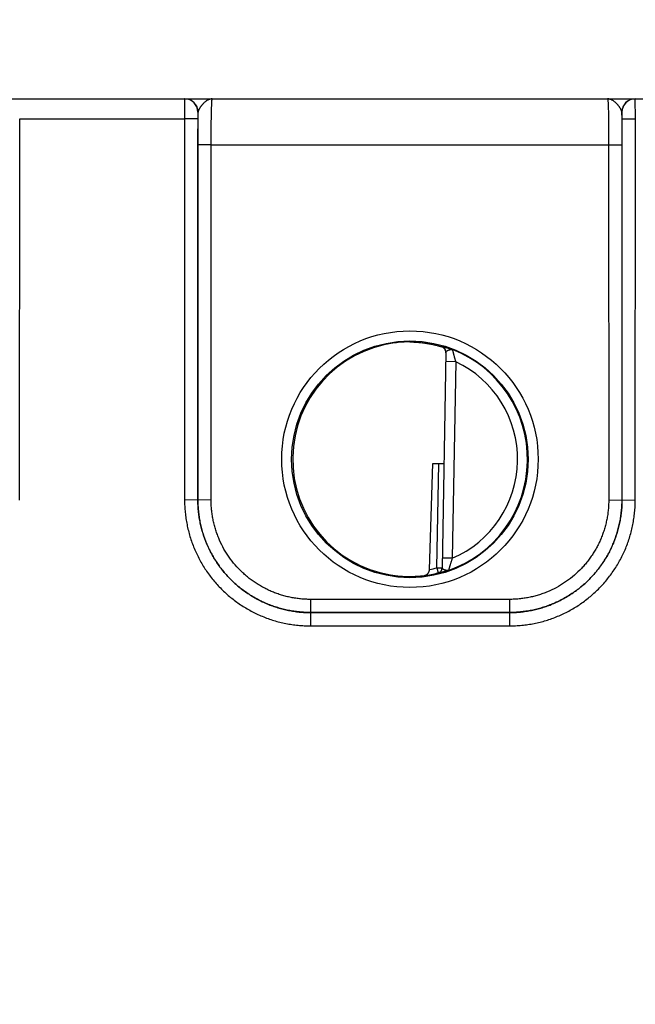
# Model space of a CAD drawing. Header units: inches. Extents: x 0 to 34, y 0 to 22.
# Tile 5 of 70: x 11.1 to 12, y 7.5 to 9. Entities that reach past the tile are written whole.
import ezdxf

# ---------------------------------------------------------------- set-up
doc = ezdxf.new("R2010")
doc.units = ezdxf.units.IN
doc.header["$LTSCALE"] = 1.87
doc.header["$MEASUREMENT"] = 0
doc.layers.get('0').update_dxf_attribs({"linetype": 'CONTINUOUS'})
doc.layers.add('DIMENSIONS', color=7, linetype='CONTINUOUS')
doc.styles.get("Standard").update_dxf_attribs({"font": 'txt', "width": 0.8})
doc.dimstyles.new('DIMSTYLE_1', dxfattribs={"dimtxt": 0.125, "dimasz": 0.18, "dimexe": 0.18, "dimexo": 0.0625, "dimgap": 0.09, "dimtad": 0, "dimtih": 1, "dimtoh": 1, "dimdec": 3, "dimzin": 4, "dimdsep": 46, "dimtxsty": 'STANDARD', "dimblk": '_FILLED', "dimblk1": '_FILLED', "dimblk2": '_FILLED', "dimcen": 0.09, "dimadec": 0, "dimazin": 0, "dimtp": 0.01, "dimtm": 0.01, "dimtfac": 1, "dimtdec": 3, "dimtofl": 0, "dimtmove": 0, "dimatfit": 3, "dimldrblk": '_FILLED', "dimfxl": 1, "dimtolj": 1, "dimtzin": 4, "dimarcsym": 0})

# ---------------------------------------------------------------- blocks, each defined once
blk = doc.blocks.new('*D3')
at = {"layer": 'DIMENSIONS', "color": 2, "linetype": 'CONTINUOUS'}
blk.add_line((14.4351, 7.5814), (14.4351, 9.5732), dxfattribs=at)
at = {"layer": 'DIMENSIONS', "color": 2, "linetype": 'CONTINUOUS', "insert": (14.3726, 9.6357), "char_height": 0.125, "width": 1.425, "attachment_point": 1, "rotation": 90, "line_spacing_factor": 0.9}
blk.add_mtext('7.171{\\Ftxt.shx;\\W1.000000;\\H0.125000; }[182.14]', dxfattribs=at)
blk = doc.blocks.new('_FILLED')
at = {"color": 0, "linetype": 'BYBLOCK'}
blk.add_solid([(0, 0), (-1, 0.1736), (-1, -0.1736)], dxfattribs=at)

msp = doc.modelspace()

# ---------------------------------------------------------------- linework, layer by layer
at = {"color": 7, "linetype": 'CONTINUOUS'}
for p, q in [((10.1684, 8.8857), (14.2187, 8.8857)), ((11.3244, 8.8857), (11.3242, 8.8554)), ((12.0052, 8.8554), (12.005, 8.8857)), ((11.3444, 8.8657), (11.3442, 8.8556)), ((11.3447, 8.8657), (11.3444, 8.8657)), ((11.3445, 8.8164), (11.3447, 8.8657)), ((11.985, 8.8657), (11.9847, 8.8657)), ((11.9847, 8.8657), (11.9849, 8.8164)), ((11.9852, 8.8556), (11.985, 8.8657)), ((11.0751, 8.2801), (11.0752, 8.8554)), ((11.0752, 8.8554), (11.3242, 8.8554)), ((11.3442, 8.8556), (11.3242, 8.8554)), ((11.3242, 8.8554), (11.3243, 8.2801)), ((11.3442, 8.8556), (11.3443, 8.2802)), ((11.9851, 8.2802), (11.9852, 8.8556)), ((11.9852, 8.8556), (12.0052, 8.8554)), ((12.0051, 8.2801), (12.0052, 8.8554)), ((11.3444, 8.2803), (11.3445, 8.8164)), ((11.3645, 8.8163), (11.3445, 8.8164)), ((11.3644, 8.2801), (11.3645, 8.8163)), ((11.3645, 8.8163), (11.9649, 8.8163)), ((11.9649, 8.8163), (11.9849, 8.8164)), ((11.9649, 8.8163), (11.965, 8.2801)), ((11.9849, 8.8164), (11.985, 8.2803)), ((11.7127, 8.5114), (11.7127, 8.5121)), ((11.719, 8.5036), (11.7133, 8.1773)), ((11.7338, 8.4888), (11.7188, 8.4891)), ((11.7338, 8.4888), (11.7286, 8.1922)), ((11.6943, 8.1754), (11.6994, 8.3353)), ((11.6994, 8.3353), (11.7161, 8.3353)), ((11.7055, 8.1778), (11.7082, 8.3353)), ((11.3443, 8.2802), (11.3243, 8.2801)), ((11.3443, 8.2802), (11.3444, 8.2803)), ((11.3644, 8.2801), (11.3444, 8.2803)), ((11.965, 8.2801), (11.985, 8.2803)), ((11.9851, 8.2802), (11.985, 8.2803)), ((11.9851, 8.2802), (12.0051, 8.2801)), ((11.7286, 8.1922), (11.7136, 8.1924)), ((11.7055, 8.1778), (11.7133, 8.1776)), ((11.7055, 8.1778), (11.7074, 8.1701)), ((11.7073, 8.1698), (11.7074, 8.1701)), ((11.8151, 8.1301), (11.5143, 8.1301)), ((11.5143, 8.1301), (11.5143, 8.1103)), ((11.8151, 8.1301), (11.8151, 8.1103)), ((11.5143, 8.1103), (11.8151, 8.1103)), ((11.8151, 8.1103), (11.5143, 8.1103)), ((11.5143, 8.1103), (11.5143, 8.0901)), ((11.8151, 8.1103), (11.8151, 8.0901)), ((11.5143, 8.0901), (11.8151, 8.0901))]:
    msp.add_line(p, q, dxfattribs=at)
for centre, radius in [((11.6647, 8.3418), 0.1937), ((11.6647, 8.3416), 0.1787)]:
    msp.add_circle(centre, radius, dxfattribs=at)
for centre, radius, start, end in [((11.3244, 8.8657), 0.02, 359.995, 89.995), ((11.3247, 8.8657), 0.02, 359.9949, 89.9948), ((12.0047, 8.8657), 0.02, 90.0052, 180.0051), ((12.005, 8.8657), 0.02, 90.005, 180.005), ((11.6638, 8.3487), 0.1701, 89.6908, 97.6004), ((11.7104, 8.5038), 0.00866, 359.0033, 74.2791), ((11.7094, 8.5025), 0.00962, 5.9593, 6.748), ((11.7094, 8.5025), 0.00963, 358.9996, 5.9583), ((11.6647, 8.3417), 0.1776, 289.2017, 68.7984), ((11.6647, 8.3417), 0.1626, 293.1447, 64.8553), ((11.6647, 8.3417), 0.1689, 280.096, 283.9697), ((11.7055, 8.1774), 0.00787, 283.9293, 358.9961), ((11.7055, 8.1778), 0.00787, 283.9618, 358.9995), ((11.6635, 8.3346), 0.1699, 260.3962, 270.3988), ((11.6636, 8.3306), 0.1659, 270.3796, 277.8481), ((11.6647, 8.3417), 0.1768, 277.0061, 283.9694)]:
    msp.add_arc(centre, radius, start, end, dxfattribs=at)
msp.add_ellipse((11.6647, 8.3417), major_axis=(0, 0.1771), ratio=1, start_param=0.132587, end_param=2.974099, dxfattribs=at)
for points, knots in [([(11.366, 8.8857), (11.3658, 8.8857), (11.3652, 8.8856), (11.3644, 8.8856), (11.3636, 8.8854), (11.3625, 8.8852), (11.3611, 8.8847), (11.3595, 8.884), (11.3579, 8.8831), (11.3563, 8.882), (11.3548, 8.8807), (11.3535, 8.8796), (11.3525, 8.8786), (11.3518, 8.8778), (11.351, 8.877), (11.3503, 8.8762), (11.3496, 8.8754), (11.3489, 8.8745), (11.3483, 8.8736), (11.3477, 8.8727), (11.3471, 8.8718), (11.3466, 8.871), (11.3461, 8.8701), (11.3457, 8.8692), (11.3453, 8.8683), (11.345, 8.8674), (11.3448, 8.8665), (11.3447, 8.8659), (11.3447, 8.8657)], [0, 0, 0, 0, 0.026145, 0.052369, 0.078796, 0.105534, 0.160272, 0.217157, 0.276559, 0.33866, 0.403367, 0.470418, 0.504687, 0.53935, 0.574316, 0.609489, 0.644756, 0.679998, 0.715081, 0.749862, 0.784187, 0.8179, 0.850849, 0.88289, 0.913883, 0.943732, 0.97241, 1, 1, 1, 1]), ([(11.3645, 8.8163), (11.3645, 8.8185), (11.3645, 8.8231), (11.3645, 8.8298), (11.3645, 8.8364), (11.3646, 8.8428), (11.3646, 8.8489), (11.3647, 8.8547), (11.3648, 8.8602), (11.3649, 8.8652), (11.365, 8.8691), (11.3651, 8.872), (11.3652, 8.8739), (11.3652, 8.8758), (11.3653, 8.8774), (11.3654, 8.879), (11.3654, 8.8803), (11.3655, 8.8816), (11.3656, 8.8825), (11.3656, 8.8831), (11.3656, 8.8836), (11.3657, 8.884), (11.3657, 8.8843), (11.3658, 8.8846), (11.3658, 8.8849), (11.3658, 8.8851), (11.3659, 8.8853), (11.3659, 8.8854), (11.3659, 8.8855), (11.3659, 8.8855), (11.3659, 8.8856), (11.366, 8.8856), (11.366, 8.8856), (11.366, 8.8856), (11.366, 8.8857), (11.366, 8.8857), (11.366, 8.8857)], [0, 0, 0, 0, 0.098183, 0.195347, 0.290566, 0.382934, 0.471571, 0.555633, 0.634321, 0.706886, 0.772639, 0.802764, 0.830956, 0.857151, 0.881285, 0.903302, 0.92315, 0.940783, 0.95616, 0.962991, 0.969246, 0.974922, 0.980015, 0.984523, 0.988445, 0.991781, 0.994531, 0.995688, 0.9967, 0.99757, 0.998298, 0.998891, 0.999357, 0.999547, 0.999714, 1, 1, 1, 1]), ([(11.9847, 8.8657), (11.9846, 8.8659), (11.9846, 8.8665), (11.9844, 8.8674), (11.9841, 8.8683), (11.9837, 8.8692), (11.9833, 8.8701), (11.9828, 8.871), (11.9823, 8.8718), (11.9817, 8.8727), (11.9811, 8.8736), (11.9804, 8.8745), (11.9798, 8.8754), (11.9788, 8.8765), (11.9779, 8.8776), (11.9769, 8.8786), (11.9759, 8.8796), (11.9746, 8.8807), (11.973, 8.882), (11.9715, 8.8831), (11.9699, 8.884), (11.9682, 8.8847), (11.9669, 8.8852), (11.9658, 8.8854), (11.965, 8.8856), (11.9642, 8.8856), (11.9636, 8.8857), (11.9634, 8.8857)], [0, 0, 0, 0, 0.02756, 0.056264, 0.086139, 0.117122, 0.149136, 0.182091, 0.215818, 0.250145, 0.284922, 0.320002, 0.355244, 0.390513, 0.460648, 0.495311, 0.529579, 0.596632, 0.66134, 0.723438, 0.782841, 0.839731, 0.894462, 0.921202, 0.947636, 0.973866, 1, 1, 1, 1]), ([(11.9634, 8.8857), (11.9634, 8.8857), (11.9634, 8.8857), (11.9634, 8.8856), (11.9634, 8.8856), (11.9634, 8.8856), (11.9634, 8.8856), (11.9635, 8.8855), (11.9635, 8.8855), (11.9635, 8.8854), (11.9635, 8.8853), (11.9636, 8.8851), (11.9636, 8.8849), (11.9636, 8.8846), (11.9637, 8.8843), (11.9637, 8.884), (11.9637, 8.8836), (11.9638, 8.8831), (11.9638, 8.8825), (11.9639, 8.8816), (11.964, 8.8803), (11.964, 8.879), (11.9641, 8.8774), (11.9642, 8.8758), (11.9642, 8.8739), (11.9643, 8.872), (11.9644, 8.8691), (11.9645, 8.8652), (11.9646, 8.8602), (11.9647, 8.8547), (11.9647, 8.8489), (11.9648, 8.8428), (11.9649, 8.8364), (11.9649, 8.8298), (11.9649, 8.8231), (11.9649, 8.8185), (11.9649, 8.8163)], [0, 0, 0, 0, 0.000286, 0.000453, 0.000643, 0.001109, 0.001702, 0.00243, 0.0033, 0.004312, 0.005469, 0.008219, 0.011555, 0.015477, 0.019985, 0.025078, 0.030754, 0.037009, 0.04384, 0.059217, 0.07685, 0.096698, 0.118715, 0.142849, 0.169044, 0.197236, 0.227361, 0.293114, 0.365679, 0.444367, 0.528429, 0.617066, 0.709434, 0.804653, 0.901817, 1, 1, 1, 1]), ([(11.6647, 8.5188), (11.6673, 8.5188), (11.6724, 8.5186), (11.6799, 8.5181), (11.6869, 8.5172), (11.6933, 8.5162), (11.6992, 8.515), (11.7043, 8.5138), (11.7082, 8.5128), (11.7109, 8.5119), (11.7121, 8.5116), (11.7127, 8.5114)], [0, 0, 0, 0, 0.161355, 0.315271, 0.460097, 0.594356, 0.716707, 0.825897, 0.920719, 0.962375, 1, 1, 1, 1]), ([(11.7127, 8.5121), (11.7127, 8.5121), (11.7127, 8.5121), (11.7127, 8.5121), (11.7127, 8.5121), (11.7127, 8.5121), (11.7127, 8.5121), (11.7128, 8.5121), (11.7128, 8.5121), (11.7128, 8.5121), (11.7128, 8.5121), (11.7129, 8.5121), (11.7129, 8.5121), (11.713, 8.5121), (11.7131, 8.5121), (11.7132, 8.5121), (11.7134, 8.512), (11.7137, 8.512), (11.7139, 8.5119), (11.7142, 8.5118), (11.7147, 8.5117), (11.7154, 8.5116), (11.7163, 8.5113), (11.7174, 8.511), (11.7185, 8.5107), (11.7197, 8.5103), (11.7211, 8.5099), (11.7225, 8.5095), (11.724, 8.509), (11.7253, 8.5085), (11.7264, 8.5081), (11.7272, 8.5078), (11.7281, 8.5075), (11.7286, 8.5073), (11.7289, 8.5072)], [0, 0, 0, 0, 0.000267, 0.000574, 0.000975, 0.001495, 0.002146, 0.002932, 0.003855, 0.004918, 0.00747, 0.010594, 0.014295, 0.01857, 0.023412, 0.028817, 0.041296, 0.055969, 0.072795, 0.091735, 0.112752, 0.160873, 0.216788, 0.280057, 0.350261, 0.427017, 0.509899, 0.598413, 0.69213, 0.790666, 0.841581, 0.893492, 0.946325, 1, 1, 1, 1]), ([(11.7189, 8.5036), (11.7189, 8.504), (11.7187, 8.5048), (11.7184, 8.506), (11.7178, 8.5071), (11.7171, 8.5082), (11.7163, 8.5092), (11.7153, 8.5101), (11.7141, 8.5108), (11.7132, 8.5112), (11.7127, 8.5114)], [0, 0, 0, 0, 0.116224, 0.233503, 0.352408, 0.473593, 0.597837, 0.726099, 0.859609, 1, 1, 1, 1]), ([(11.719, 8.5036), (11.719, 8.5037), (11.719, 8.5038), (11.7191, 8.504), (11.7192, 8.5042), (11.7193, 8.5044), (11.7194, 8.5046), (11.7196, 8.5048), (11.7198, 8.5049), (11.7201, 8.5051), (11.7203, 8.5053), (11.7206, 8.5054), (11.7209, 8.5056), (11.7212, 8.5058), (11.7215, 8.5059), (11.7219, 8.5061), (11.7222, 8.5062), (11.7226, 8.5064), (11.723, 8.5065), (11.7234, 8.5067), (11.7238, 8.5068), (11.7242, 8.5069), (11.7246, 8.507), (11.725, 8.5072), (11.7253, 8.5072), (11.7256, 8.5073), (11.7258, 8.5073), (11.7262, 8.5074), (11.7266, 8.5074), (11.727, 8.5075), (11.7274, 8.5075), (11.7278, 8.5074), (11.7281, 8.5074), (11.7283, 8.5074), (11.7286, 8.5073), (11.7288, 8.5072), (11.7289, 8.5072)], [0, 0, 0, 0, 0.017514, 0.035215, 0.053583, 0.073056, 0.093894, 0.116232, 0.140134, 0.165616, 0.19268, 0.221301, 0.251402, 0.282879, 0.315584, 0.349368, 0.384115, 0.419728, 0.456097, 0.493088, 0.530501, 0.568096, 0.605684, 0.643127, 0.680429, 0.699065, 0.717692, 0.754762, 0.79132, 0.82718, 0.862252, 0.896499, 0.930344, 0.947485, 0.964894, 1, 1, 1, 1]), ([(11.7289, 8.5072), (11.7289, 8.5072), (11.7289, 8.5071), (11.7289, 8.507), (11.729, 8.5069), (11.729, 8.5067), (11.7291, 8.5064), (11.7292, 8.506), (11.7293, 8.5053), (11.7295, 8.5046), (11.7297, 8.504), (11.7298, 8.5034), (11.7299, 8.5029), (11.7301, 8.5023), (11.7302, 8.5016), (11.7305, 8.5007), (11.7307, 8.4998), (11.7309, 8.4989), (11.7312, 8.4979), (11.7315, 8.4967), (11.7319, 8.4954), (11.7322, 8.4944), (11.7325, 8.4933), (11.733, 8.4915), (11.7334, 8.4899), (11.7338, 8.4888)], [0, 0, 0, 0, 0.002387, 0.007692, 0.015874, 0.026864, 0.040586, 0.056934, 0.097054, 0.146195, 0.173808, 0.203253, 0.234398, 0.267106, 0.301239, 0.33667, 0.410962, 0.449592, 0.489073, 0.570217, 0.653693, 0.696114, 0.7389, 0.825314, 1, 1, 1, 1]), ([(11.3243, 8.2801), (11.3243, 8.2769), (11.3244, 8.2707), (11.3251, 8.2614), (11.3263, 8.2522), (11.3279, 8.243), (11.3299, 8.2339), (11.3324, 8.2249), (11.3353, 8.216), (11.3387, 8.2073), (11.3425, 8.1988), (11.3481, 8.1877), (11.3545, 8.177), (11.3616, 8.1669), (11.3693, 8.1571), (11.3797, 8.1455), (11.3913, 8.1351), (11.4011, 8.1274), (11.4087, 8.1221), (11.4166, 8.1171), (11.4247, 8.1125), (11.433, 8.1083), (11.4416, 8.1045), (11.4503, 8.1011), (11.4591, 8.0982), (11.4681, 8.0957), (11.4772, 8.0937), (11.4864, 8.0921), (11.4957, 8.0909), (11.505, 8.0903), (11.5112, 8.0901), (11.5143, 8.0901)], [0, 0, 0, 0, 0.031251, 0.062502, 0.093754, 0.125005, 0.156256, 0.187507, 0.218758, 0.25001, 0.281261, 0.312513, 0.374997, 0.406248, 0.4375, 0.499985, 0.562469, 0.593721, 0.624973, 0.656225, 0.687477, 0.718729, 0.749982, 0.781234, 0.812486, 0.843738, 0.874991, 0.906243, 0.937495, 0.968748, 1, 1, 1, 1]), ([(11.3443, 8.2802), (11.3443, 8.2775), (11.3444, 8.2719), (11.345, 8.2636), (11.3461, 8.2553), (11.3475, 8.2471), (11.3493, 8.2389), (11.3515, 8.2309), (11.3542, 8.2229), (11.3572, 8.2152), (11.3606, 8.2075), (11.3643, 8.2001), (11.3684, 8.1928), (11.3729, 8.1858), (11.3777, 8.1789), (11.3828, 8.1724), (11.3883, 8.166), (11.394, 8.16), (11.4001, 8.1542), (11.4064, 8.1488), (11.413, 8.1437), (11.4198, 8.1389), (11.4269, 8.1344), (11.4341, 8.1303), (11.4416, 8.1265), (11.4492, 8.1232), (11.457, 8.1201), (11.4649, 8.1175), (11.473, 8.1153), (11.4811, 8.1135), (11.4893, 8.1121), (11.4976, 8.111), (11.5059, 8.1104), (11.5115, 8.1103), (11.5143, 8.1103)], [0, 0, 0, 0, 0.03125, 0.062499, 0.093749, 0.124999, 0.156248, 0.187498, 0.218748, 0.249997, 0.281247, 0.312497, 0.343747, 0.374996, 0.406246, 0.437496, 0.468746, 0.499996, 0.531246, 0.562496, 0.593746, 0.624996, 0.656246, 0.687496, 0.718746, 0.749996, 0.781247, 0.812497, 0.843747, 0.874998, 0.906248, 0.937499, 0.968749, 1, 1, 1, 1]), ([(11.5143, 8.1103), (11.5115, 8.1103), (11.506, 8.1105), (11.4977, 8.1111), (11.4894, 8.1121), (11.4811, 8.1135), (11.473, 8.1153), (11.465, 8.1176), (11.457, 8.1202), (11.4492, 8.1232), (11.4416, 8.1266), (11.4342, 8.1303), (11.4269, 8.1344), (11.4199, 8.1389), (11.413, 8.1437), (11.4065, 8.1489), (11.4001, 8.1543), (11.3941, 8.1601), (11.3883, 8.1661), (11.3829, 8.1724), (11.3777, 8.179), (11.3729, 8.1858), (11.3685, 8.1929), (11.3644, 8.2002), (11.3606, 8.2076), (11.3572, 8.2152), (11.3542, 8.223), (11.3516, 8.231), (11.3494, 8.239), (11.3476, 8.2471), (11.3461, 8.2554), (11.3451, 8.2636), (11.3445, 8.272), (11.3444, 8.2775), (11.3444, 8.2803)], [0, 0, 0, 0, 0.03125, 0.062501, 0.093751, 0.125001, 0.156251, 0.187502, 0.218752, 0.250002, 0.281252, 0.312502, 0.343752, 0.375002, 0.406252, 0.437502, 0.468752, 0.500002, 0.531252, 0.562502, 0.593752, 0.625002, 0.656252, 0.687501, 0.718751, 0.750001, 0.781251, 0.812501, 0.843751, 0.875001, 0.90625, 0.9375, 0.96875, 1, 1, 1, 1]), ([(11.5143, 8.1301), (11.5131, 8.1301), (11.5106, 8.1302), (11.507, 8.1303), (11.5033, 8.1305), (11.4984, 8.131), (11.4923, 8.1317), (11.4851, 8.133), (11.4779, 8.1346), (11.4708, 8.1365), (11.4638, 8.1389), (11.4569, 8.1415), (11.4502, 8.1445), (11.4436, 8.1478), (11.4372, 8.1514), (11.431, 8.1554), (11.4249, 8.1596), (11.4191, 8.1641), (11.4136, 8.169), (11.4065, 8.1757), (11.3982, 8.1848), (11.3894, 8.1967), (11.3818, 8.2093), (11.3766, 8.2204), (11.3731, 8.2296), (11.3708, 8.2366), (11.3688, 8.2437), (11.3672, 8.2509), (11.3659, 8.2581), (11.3652, 8.2642), (11.3648, 8.2691), (11.3645, 8.2728), (11.3644, 8.2765), (11.3644, 8.2789), (11.3644, 8.2801)], [0, 0, 0, 0, 0.015627, 0.031255, 0.046883, 0.06251, 0.093763, 0.125015, 0.156268, 0.18752, 0.218773, 0.250025, 0.281278, 0.31253, 0.343783, 0.375035, 0.406287, 0.437539, 0.468792, 0.500044, 0.562529, 0.625014, 0.687499, 0.749983, 0.781235, 0.812486, 0.843738, 0.874989, 0.906241, 0.937492, 0.953119, 0.968746, 0.984373, 1, 1, 1, 1]), ([(11.985, 8.2803), (11.985, 8.2775), (11.9849, 8.272), (11.9843, 8.2636), (11.9832, 8.2554), (11.9818, 8.2471), (11.98, 8.239), (11.9778, 8.231), (11.9751, 8.223), (11.9721, 8.2152), (11.9688, 8.2076), (11.965, 8.2002), (11.9609, 8.1929), (11.9564, 8.1858), (11.9516, 8.179), (11.9465, 8.1724), (11.941, 8.1661), (11.9353, 8.1601), (11.9292, 8.1543), (11.9229, 8.1489), (11.9164, 8.1437), (11.9095, 8.1389), (11.9025, 8.1344), (11.8952, 8.1303), (11.8878, 8.1266), (11.8801, 8.1232), (11.8723, 8.1202), (11.8644, 8.1176), (11.8564, 8.1153), (11.8482, 8.1135), (11.84, 8.1121), (11.8317, 8.1111), (11.8234, 8.1105), (11.8178, 8.1103), (11.8151, 8.1103)], [0, 0, 0, 0, 0.03125, 0.0625, 0.09375, 0.124999, 0.156249, 0.187499, 0.218749, 0.249999, 0.281249, 0.312499, 0.343748, 0.374998, 0.406248, 0.437498, 0.468748, 0.499998, 0.531248, 0.562498, 0.593748, 0.624998, 0.656248, 0.687498, 0.718748, 0.749998, 0.781248, 0.812498, 0.843749, 0.874999, 0.906249, 0.937499, 0.96875, 1, 1, 1, 1]), ([(11.8151, 8.1103), (11.8179, 8.1103), (11.8234, 8.1104), (11.8318, 8.111), (11.84, 8.1121), (11.8483, 8.1135), (11.8564, 8.1153), (11.8644, 8.1175), (11.8724, 8.1201), (11.8802, 8.1232), (11.8878, 8.1265), (11.8952, 8.1303), (11.9025, 8.1344), (11.9096, 8.1389), (11.9164, 8.1437), (11.923, 8.1488), (11.9293, 8.1542), (11.9353, 8.16), (11.9411, 8.166), (11.9465, 8.1724), (11.9517, 8.1789), (11.9565, 8.1858), (11.961, 8.1928), (11.9651, 8.2001), (11.9688, 8.2075), (11.9722, 8.2152), (11.9752, 8.2229), (11.9778, 8.2309), (11.9801, 8.2389), (11.9819, 8.2471), (11.9833, 8.2553), (11.9843, 8.2636), (11.985, 8.2719), (11.9851, 8.2775), (11.9851, 8.2802)], [0, 0, 0, 0, 0.031251, 0.062501, 0.093752, 0.125002, 0.156253, 0.187503, 0.218753, 0.250004, 0.281254, 0.312504, 0.343754, 0.375004, 0.406254, 0.437504, 0.468754, 0.500004, 0.531254, 0.562504, 0.593754, 0.625004, 0.656253, 0.687503, 0.718753, 0.750003, 0.781252, 0.812502, 0.843752, 0.875001, 0.906251, 0.937501, 0.96875, 1, 1, 1, 1]), ([(11.965, 8.2801), (11.965, 8.2789), (11.965, 8.2765), (11.9648, 8.2728), (11.9646, 8.2691), (11.9642, 8.2642), (11.9635, 8.2581), (11.9622, 8.2509), (11.9606, 8.2437), (11.9586, 8.2366), (11.9563, 8.2296), (11.9537, 8.2227), (11.9507, 8.216), (11.9474, 8.2094), (11.9437, 8.203), (11.9398, 8.1968), (11.9356, 8.1908), (11.931, 8.1849), (11.9262, 8.1794), (11.9195, 8.1723), (11.9104, 8.164), (11.8985, 8.1552), (11.8859, 8.1476), (11.8748, 8.1424), (11.8656, 8.1389), (11.8586, 8.1365), (11.8515, 8.1346), (11.8443, 8.133), (11.8371, 8.1317), (11.831, 8.131), (11.8261, 8.1305), (11.8224, 8.1303), (11.8187, 8.1302), (11.8163, 8.1301), (11.8151, 8.1301)], [0, 0, 0, 0, 0.015627, 0.031254, 0.046881, 0.062508, 0.093759, 0.125011, 0.156262, 0.187514, 0.218765, 0.250017, 0.281269, 0.31252, 0.343772, 0.375024, 0.406276, 0.437528, 0.46878, 0.500032, 0.562517, 0.625003, 0.687488, 0.749975, 0.781227, 0.81248, 0.843732, 0.874985, 0.906237, 0.93749, 0.953117, 0.968745, 0.984373, 1, 1, 1, 1]), ([(11.8151, 8.0901), (11.8182, 8.0901), (11.8244, 8.0903), (11.8337, 8.0909), (11.843, 8.0921), (11.8522, 8.0937), (11.8613, 8.0957), (11.8703, 8.0982), (11.8791, 8.1011), (11.8878, 8.1045), (11.8963, 8.1083), (11.9047, 8.1125), (11.9128, 8.1171), (11.9207, 8.1221), (11.9283, 8.1274), (11.9357, 8.1332), (11.9427, 8.1393), (11.9495, 8.1457), (11.9559, 8.1524), (11.962, 8.1595), (11.9677, 8.1669), (11.9731, 8.1745), (11.9781, 8.1824), (11.9827, 8.1905), (11.9869, 8.1988), (11.9907, 8.2073), (11.994, 8.216), (11.997, 8.2249), (11.9995, 8.2339), (12.0015, 8.243), (12.0031, 8.2522), (12.0042, 8.2614), (12.0049, 8.2707), (12.0051, 8.2769), (12.0051, 8.2801)], [0, 0, 0, 0, 0.031251, 0.062501, 0.093752, 0.125002, 0.156253, 0.187503, 0.218754, 0.250004, 0.281255, 0.312505, 0.343755, 0.375006, 0.406256, 0.437506, 0.468756, 0.500006, 0.531256, 0.562506, 0.593756, 0.625006, 0.656255, 0.687505, 0.718755, 0.750004, 0.781254, 0.812503, 0.843753, 0.875002, 0.906252, 0.937501, 0.968751, 1, 1, 1, 1]), ([(11.7286, 8.1922), (11.7282, 8.1911), (11.7277, 8.1896), (11.7271, 8.1877), (11.7268, 8.1867), (11.7265, 8.1857), (11.7261, 8.1844), (11.7257, 8.1832), (11.7254, 8.1822), (11.7251, 8.1813), (11.7249, 8.1804), (11.7246, 8.1795), (11.7244, 8.1789), (11.7243, 8.1783), (11.7241, 8.1777), (11.724, 8.1772), (11.7238, 8.1765), (11.7235, 8.1756), (11.7233, 8.1747), (11.7231, 8.1741), (11.7231, 8.174)], [0, 0, 0, 0, 0.174687, 0.261102, 0.303887, 0.346309, 0.429786, 0.510929, 0.55041, 0.589041, 0.663332, 0.698764, 0.732897, 0.765605, 0.796749, 0.826194, 0.853807, 0.902948, 0.973135, 1, 1, 1, 1]), ([(11.6862, 8.1662), (11.6867, 8.1663), (11.6875, 8.1664), (11.6884, 8.1668), (11.6891, 8.1671), (11.6898, 8.1674), (11.6904, 8.1678), (11.691, 8.1683), (11.6916, 8.1689), (11.6921, 8.1695), (11.6926, 8.1702), (11.6931, 8.1709), (11.6935, 8.1717), (11.6938, 8.1726), (11.6941, 8.1738), (11.6943, 8.1747), (11.6943, 8.1754)], [0, 0, 0, 0, 0.111901, 0.167869, 0.22409, 0.280795, 0.338235, 0.39668, 0.456406, 0.517683, 0.580758, 0.645831, 0.713022, 0.782336, 0.853604, 1, 1, 1, 1]), ([(11.7231, 8.174), (11.7228, 8.1739), (11.7224, 8.1738), (11.7219, 8.1737), (11.7215, 8.1737), (11.7211, 8.1737), (11.7207, 8.1737), (11.7203, 8.1738), (11.7199, 8.1738), (11.7195, 8.1739), (11.719, 8.174), (11.7186, 8.1741), (11.7182, 8.1742), (11.7178, 8.1743), (11.7173, 8.1745), (11.7168, 8.1746), (11.7163, 8.1748), (11.716, 8.175), (11.7157, 8.1751), (11.7154, 8.1753), (11.7151, 8.1754), (11.7148, 8.1756), (11.7145, 8.1757), (11.7143, 8.1759), (11.7141, 8.176), (11.7139, 8.1762), (11.7137, 8.1764), (11.7136, 8.1766), (11.7135, 8.1767), (11.7134, 8.1769), (11.7133, 8.1771), (11.7133, 8.1772), (11.7133, 8.1773)], [0, 0, 0, 0, 0.073939, 0.110258, 0.146773, 0.183757, 0.221104, 0.258655, 0.29627, 0.333959, 0.371749, 0.409584, 0.44735, 0.484842, 0.521871, 0.594167, 0.629212, 0.663336, 0.696394, 0.728253, 0.758818, 0.788005, 0.815714, 0.841855, 0.866386, 0.889312, 0.910672, 0.930545, 0.94908, 0.966539, 0.983348, 1, 1, 1, 1]), ([(11.7231, 8.174), (11.7225, 8.1738), (11.7215, 8.1734), (11.7199, 8.1729), (11.7183, 8.1725), (11.7169, 8.172), (11.7155, 8.1716), (11.7142, 8.1713), (11.713, 8.1709), (11.7119, 8.1707), (11.7109, 8.1704), (11.71, 8.1702), (11.7093, 8.1701), (11.7088, 8.17), (11.7085, 8.1699), (11.7083, 8.1699), (11.708, 8.1698), (11.7078, 8.1698), (11.7077, 8.1698), (11.7076, 8.1698), (11.7076, 8.1698), (11.7075, 8.1698), (11.7075, 8.1698), (11.7074, 8.1698), (11.7074, 8.1698), (11.7074, 8.1698), (11.7074, 8.1698), (11.7074, 8.1698), (11.7074, 8.1698), (11.7074, 8.1698), (11.7073, 8.1698), (11.7073, 8.1698), (11.7073, 8.1698)], [0, 0, 0, 0, 0.106341, 0.209024, 0.307451, 0.401129, 0.489642, 0.572502, 0.649262, 0.719515, 0.782822, 0.838783, 0.887002, 0.908076, 0.92706, 0.943916, 0.95861, 0.971105, 0.976518, 0.981368, 0.985651, 0.98936, 0.992494, 0.995056, 0.996124, 0.997051, 0.99784, 0.998493, 0.999016, 0.999419, 0.999728, 1, 1, 1, 1]), ([(11.5143, 8.1103), (11.5143, 8.1103), (11.5143, 8.1103), (11.5143, 8.1103), (11.5143, 8.1103), (11.5143, 8.1103), (11.5143, 8.1103), (11.5143, 8.1103), (11.5143, 8.1103), (11.5143, 8.1103)], [0, 0, 0, 0, 0.119464, 0.229682, 0.345037, 0.473193, 0.607868, 0.74081, 1, 1, 1, 1]), ([(11.8151, 8.1103), (11.8151, 8.1103), (11.8151, 8.1103), (11.8151, 8.1103), (11.8151, 8.1103), (11.8151, 8.1103), (11.8151, 8.1103), (11.8151, 8.1103), (11.8151, 8.1103), (11.8151, 8.1103)], [0, 0, 0, 0, 0.11911, 0.228525, 0.34331, 0.47163, 0.606888, 0.7403, 1, 1, 1, 1])]:
    msp.add_open_spline(points, degree=3, knots=knots, dxfattribs=at)

# ---------------------------------------------------------------- dimensions: what is measured, and where the dimension line sits
at = {"layer": 'DIMENSIONS', "color": 2, "linetype": 'CONTINUOUS'}
dim = msp.add_ordinate_dim(feature_location=(14.4351, 7.5814), offset=(0, 1.9918), dtype=1, origin=(7.2641, 7.5189), dimstyle='DIMSTYLE_1', dxfattribs=at)
dim.commit()
dim.dimension.update_dxf_attribs({"geometry": '*D3', "text_midpoint": (14.4351, 10.3482)})

doc.saveas('drawing.dxf')
